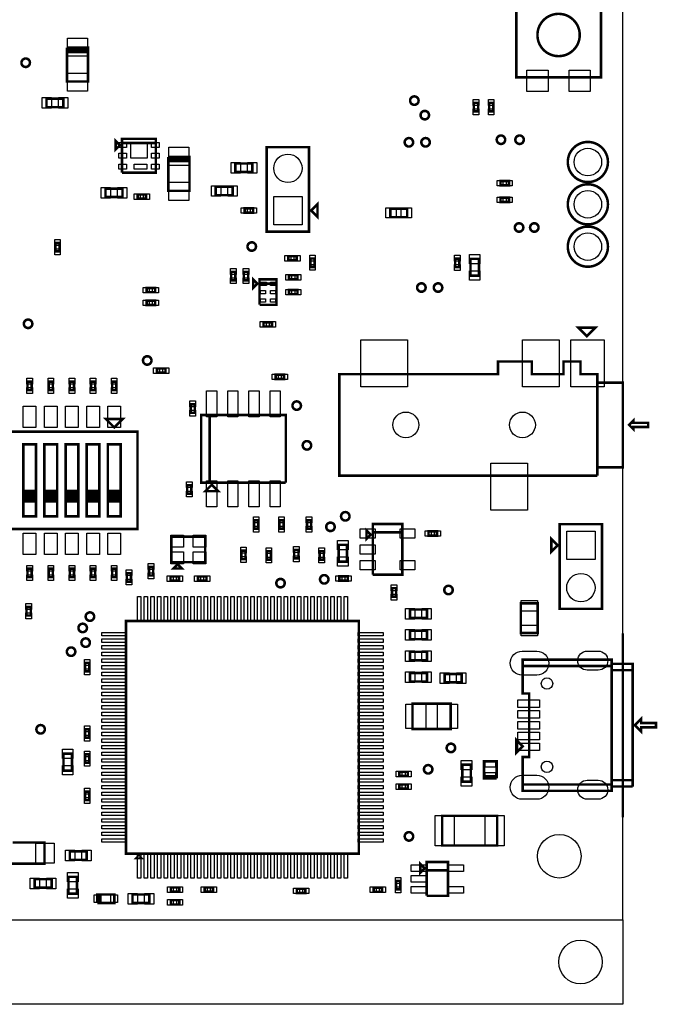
# Model space of a CAD drawing. Extents: x -350 to 3416, y -100 to 6438.
# Tile 3 of 8: x 1821 to 3328, y -100 to 2227. Entities that reach past the tile are written whole.
import ezdxf

# ---------------------------------------------------------------- set-up
doc = ezdxf.new("R2010")
doc.units = 0
for name, color, linetype in [('BG_OUTLINE', 95, 'CONTINUOUS'), ('PG_ASSEMBLY_TOP', 120, 'CONTINUOUS'), ('PIN_TOP', 140, 'CONTINUOUS')]:
    doc.layers.add(name, color=color, linetype=linetype)

msp = doc.modelspace()

# ---------------------------------------------------------------- linework, layer by layer
at = {"layer": 'BG_OUTLINE'}
for points in [[(-100, 100), (3246.45, 100), (3246.45, 6009.32), (-100, 6009.32)], [(-100, -100), (-100, 100), (3246.45, 100), (3246.45, -100)]]:
    msp.add_lwpolyline(points, close=True, dxfattribs=at)
at = {"layer": 'BG_OUTLINE', "const_width": 6}
msp.add_lwpolyline([(3246.45, 342.12), (3246.45, 777.12)], dxfattribs=at)
at = {"layer": 'PG_ASSEMBLY_TOP', "const_width": 6}
for points in [[(3194.76, 2290.8), (2994.76, 2290.8), (2994.76, 2090.8), (3194.76, 2090.8), (3194.76, 2290.8)], [(1932.71, 2160.76), (1932.71, 2080.76), (1982.71, 2080.76), (1982.71, 2155.76)], [(1982.71, 2155.76), (1982.71, 2150.76), (1932.71, 2150.76), (1932.71, 2155.76), (1982.71, 2155.76), (1982.71, 2160.76), (1932.71, 2160.76)], [(1924.42, 2040.38), (1884.42, 2040.38), (1884.42, 2020.38), (1924.42, 2020.38), (1924.42, 2040.38)], [(2904.54, 2010.4), (2904.54, 2030.4), (2894.54, 2030.4), (2894.54, 2010.4), (2904.54, 2010.4)], [(2940.54, 2010.4), (2940.54, 2030.4), (2930.54, 2030.4), (2930.54, 2010.4), (2940.54, 2010.4)], [(2058, 1930.32), (2048, 1940.32), (2048, 1920.32), (2058, 1930.32)], [(2063, 1865.32), (2143, 1865.32), (2143, 1945.32), (2063, 1945.32), (2063, 1935.32), (2143, 1935.32)], [(2143, 1935.32), (2063, 1935.32), (2063, 1865.32)], [(2404.97, 1925.82), (2404.97, 1725.82), (2504.97, 1725.82), (2504.97, 1925.82), (2404.97, 1925.82)], [(2172.36, 1902.56), (2172.36, 1822.56), (2222.36, 1822.56), (2222.36, 1897.56)], [(2222.36, 1897.56), (2222.36, 1892.56), (2172.36, 1892.56), (2172.36, 1897.56), (2222.36, 1897.56), (2222.36, 1902.56), (2172.36, 1902.56)], [(2330.95, 1867.14), (2370.95, 1867.14), (2370.95, 1887.14), (2330.95, 1887.14), (2330.95, 1867.14)], [(2977.34, 1845.61), (2957.34, 1845.61), (2957.34, 1835.61), (2977.34, 1835.61), (2977.34, 1845.61)], [(2064.05, 1827.86), (2024.05, 1827.86), (2024.05, 1807.86), (2064.05, 1807.86), (2064.05, 1827.86)], [(2119.78, 1813.86), (2099.78, 1813.86), (2099.78, 1803.86), (2119.78, 1803.86), (2119.78, 1813.86)], [(2284.5, 1812.13), (2324.5, 1812.13), (2324.5, 1832.13), (2284.5, 1832.13), (2284.5, 1812.13)], [(2509.97, 1775.82), (2524.97, 1790.82), (2524.97, 1760.82), (2509.97, 1775.82)], [(2977.34, 1806.24), (2957.34, 1806.24), (2957.34, 1796.24), (2977.34, 1796.24), (2977.34, 1806.24)], [(2372.84, 1781.08), (2352.84, 1781.08), (2352.84, 1771.08), (2372.84, 1771.08), (2372.84, 1781.08)], [(2736.93, 1780.4), (2696.93, 1780.4), (2696.93, 1760.4), (2736.93, 1760.4), (2736.93, 1780.4)], [(1915.41, 1679.38), (1915.41, 1699.38), (1905.41, 1699.38), (1905.41, 1679.38), (1915.41, 1679.38)], [(2475.94, 1668.15), (2455.94, 1668.15), (2455.94, 1658.15), (2475.94, 1658.15), (2475.94, 1668.15)], [(2518.21, 1642.66), (2518.21, 1662.66), (2508.21, 1662.66), (2508.21, 1642.66), (2518.21, 1642.66)], [(2860.33, 1642.13), (2860.33, 1662.13), (2850.33, 1662.13), (2850.33, 1642.13), (2860.33, 1642.13)], [(2906.42, 1621.94), (2906.42, 1661.94), (2886.42, 1661.94), (2886.42, 1621.94), (2906.42, 1621.94)], [(2330.94, 1611.15), (2330.94, 1631.15), (2320.94, 1631.15), (2320.94, 1611.15), (2330.94, 1611.15)], [(2360.94, 1611.15), (2360.94, 1631.15), (2350.94, 1631.15), (2350.94, 1611.15), (2360.94, 1611.15)], [(2382.94, 1603.15), (2372.94, 1613.15), (2372.94, 1593.15), (2382.94, 1603.15)], [(2387.94, 1553.15), (2427.94, 1553.15), (2427.94, 1613.15), (2387.94, 1613.15), (2387.94, 1603.15), (2427.94, 1603.15)], [(2427.94, 1603.15), (2387.94, 1603.15), (2387.94, 1553.15)], [(2457.77, 1613.15), (2477.77, 1613.15), (2477.77, 1623.15), (2457.77, 1623.15), (2457.77, 1613.15)], [(2141.15, 1592.93), (2121.15, 1592.93), (2121.15, 1582.93), (2141.15, 1582.93), (2141.15, 1592.93)], [(2457.77, 1578.15), (2477.77, 1578.15), (2477.77, 1588.15), (2457.77, 1588.15), (2457.77, 1578.15)], [(2121.15, 1552.93), (2141.15, 1552.93), (2141.15, 1562.93), (2121.15, 1562.93), (2121.15, 1552.93)], [(2417.28, 1511.86), (2397.28, 1511.86), (2397.28, 1501.86), (2417.28, 1501.86), (2417.28, 1511.86)], [(3161.45, 1479.19), (3141.45, 1499.19), (3181.45, 1499.19), (3161.45, 1479.19)], [(3186.45, 1369.19), (3186.45, 1169.19), (3246.45, 1169.19), (3246.45, 1369.19), (3186.45, 1369.19), (3186.45, 1389.19), (3146.45, 1389.19), (3146.45, 1419.19), (3106.45, 1419.19), (3106.45, 1389.19), (3031.45, 1389.19), (3031.45, 1419.19), (2951.45, 1419.19), (2951.45, 1389.19), (2576.45, 1389.19), (2576.45, 1149.19), (3186.45, 1149.19)], [(2145.57, 1392.63), (2165.57, 1392.63), (2165.57, 1402.63), (2145.57, 1402.63), (2145.57, 1392.63)], [(1849.54, 1351.42), (1849.54, 1371.42), (1839.54, 1371.42), (1839.54, 1351.42), (1849.54, 1351.42)], [(1899.54, 1351.42), (1899.54, 1371.42), (1889.54, 1371.42), (1889.54, 1351.42), (1899.54, 1351.42)], [(1949.54, 1351.42), (1949.54, 1371.42), (1939.54, 1371.42), (1939.54, 1351.42), (1949.54, 1351.42)], [(1999.54, 1351.42), (1999.54, 1371.42), (1989.54, 1371.42), (1989.54, 1351.42), (1999.54, 1351.42)], [(2049.54, 1351.42), (2049.54, 1371.42), (2039.54, 1371.42), (2039.54, 1351.42), (2049.54, 1351.42)], [(2426, 1378), (2446, 1378), (2446, 1388), (2426, 1388), (2426, 1378)], [(3186.45, 1149.19), (3186.45, 1369.19)], [(2225, 1318), (2225, 1298), (2235, 1298), (2235, 1318), (2225, 1318)], [(2044.54, 1263.4), (2064.54, 1283.4), (2024.54, 1283.4), (2044.54, 1263.4)], [(2449.96, 1132.74), (2449.96, 1292.74), (2249.96, 1292.74), (2249.96, 1132.74), (2269.96, 1132.74), (2269.96, 1292.74)], [(2269.96, 1292.74), (2269.96, 1132.74), (2449.96, 1132.74)], [(3261.45, 1269.19), (3271.45, 1259.19), (3271.45, 1264.19), (3306.45, 1264.19), (3306.45, 1274.19), (3271.45, 1274.19), (3271.45, 1279.19), (3261.45, 1269.19)], [(2099.54, 1253.4), (1639.54, 1253.4), (1639.54, 1023.4), (2099.54, 1023.4), (2099.54, 1253.4)], [(1859.54, 1053.4), (1829.54, 1053.4), (1829.54, 1223.4), (1859.54, 1223.4), (1859.54, 1113.4), (1829.54, 1113.4), (1829.54, 1108.4), (1859.54, 1108.4), (1859.54, 1103.4), (1829.54, 1103.4), (1829.54, 1098.4), (1859.54, 1098.4), (1859.54, 1093.4), (1829.54, 1093.4), (1829.54, 1088.4), (1859.54, 1088.4), (1859.54, 1113.4), (1859.54, 1053.4)], [(1909.54, 1053.4), (1879.54, 1053.4), (1879.54, 1223.4), (1909.54, 1223.4), (1909.54, 1113.4), (1879.54, 1113.4), (1879.54, 1108.4), (1909.54, 1108.4), (1909.54, 1103.4), (1879.54, 1103.4), (1879.54, 1098.4), (1909.54, 1098.4), (1909.54, 1093.4), (1879.54, 1093.4), (1879.54, 1088.4), (1909.54, 1088.4), (1909.54, 1113.4), (1909.54, 1053.4)], [(1959.54, 1053.4), (1929.54, 1053.4), (1929.54, 1223.4), (1959.54, 1223.4), (1959.54, 1113.4), (1929.54, 1113.4), (1929.54, 1108.4), (1959.54, 1108.4), (1959.54, 1103.4), (1929.54, 1103.4), (1929.54, 1098.4), (1959.54, 1098.4), (1959.54, 1093.4), (1929.54, 1093.4), (1929.54, 1088.4), (1959.54, 1088.4), (1959.54, 1113.4), (1959.54, 1053.4)], [(2009.54, 1053.4), (1979.54, 1053.4), (1979.54, 1223.4), (2009.54, 1223.4), (2009.54, 1113.4), (1979.54, 1113.4), (1979.54, 1108.4), (2009.54, 1108.4), (2009.54, 1103.4), (1979.54, 1103.4), (1979.54, 1098.4), (2009.54, 1098.4), (2009.54, 1093.4), (1979.54, 1093.4), (1979.54, 1088.4), (2009.54, 1088.4), (2009.54, 1113.4), (2009.54, 1053.4)], [(2059.54, 1053.4), (2029.54, 1053.4), (2029.54, 1223.4), (2059.54, 1223.4), (2059.54, 1113.4), (2029.54, 1113.4), (2029.54, 1108.4), (2059.54, 1108.4), (2059.54, 1103.4), (2029.54, 1103.4), (2029.54, 1098.4), (2059.54, 1098.4), (2059.54, 1093.4), (2029.54, 1093.4), (2029.54, 1088.4), (2059.54, 1088.4), (2059.54, 1113.4), (2059.54, 1053.4)], [(2227, 1107), (2227, 1127), (2217, 1127), (2217, 1107), (2227, 1107)], [(2274.96, 1127.74), (2259.96, 1112.74), (2289.96, 1112.74), (2274.96, 1127.74)], [(2384.9, 1024), (2384.9, 1044), (2374.9, 1044), (2374.9, 1024), (2384.9, 1024)], [(2444.9, 1024), (2444.9, 1044), (2434.9, 1044), (2434.9, 1024), (2444.9, 1024)], [(2509.9, 1024), (2509.9, 1044), (2499.9, 1044), (2499.9, 1024), (2509.9, 1024)], [(2650.62, 1010.21), (2640.62, 1020.21), (2640.62, 1000.21), (2650.62, 1010.21)], [(2655.62, 915.21), (2725.62, 915.21), (2725.62, 1035.21), (2655.62, 1035.21), (2655.62, 1015.21), (2725.62, 1015.21)], [(3197.45, 834.6), (3197.45, 1034.6), (3097.45, 1034.6), (3097.45, 834.6), (3197.45, 834.6)], [(2179.54, 945), (2259.54, 945), (2259.54, 1005), (2179.54, 1005), (2179.54, 945)], [(2725.62, 1015.21), (2655.62, 1015.21), (2655.62, 915.21)], [(2787.27, 1007.61), (2807.27, 1007.61), (2807.27, 1017.61), (2787.27, 1017.61), (2787.27, 1007.61)], [(3092.45, 984.6), (3077.45, 969.6), (3077.45, 999.6), (3092.45, 984.6)], [(2594.9, 946), (2594.9, 986), (2574.9, 986), (2574.9, 946), (2594.9, 946)], [(2354.9, 952), (2354.9, 972), (2344.9, 972), (2344.9, 952), (2354.9, 952)], [(2414.9, 951), (2414.9, 971), (2404.9, 971), (2404.9, 951), (2414.9, 951)], [(2479.9, 954), (2479.9, 974), (2469.9, 974), (2469.9, 954), (2479.9, 954)], [(2539.9, 951), (2539.9, 971), (2529.9, 971), (2529.9, 951), (2539.9, 951)], [(1839.54, 929.38), (1839.54, 909.38), (1849.54, 909.38), (1849.54, 929.38), (1839.54, 929.38)], [(1889.54, 929.38), (1889.54, 909.38), (1899.54, 909.38), (1899.54, 929.38), (1889.54, 929.38)], [(1939.54, 929.38), (1939.54, 909.38), (1949.54, 909.38), (1949.54, 929.38), (1939.54, 929.38)], [(1989.54, 929.38), (1989.54, 909.38), (1999.54, 909.38), (1999.54, 929.38), (1989.54, 929.38)], [(2039.54, 929.38), (2039.54, 909.38), (2049.54, 909.38), (2049.54, 929.38), (2039.54, 929.38)], [(2136.54, 913.4), (2136.54, 933.4), (2126.54, 933.4), (2126.54, 913.4), (2136.54, 913.4)], [(2194.54, 940), (2184.54, 930), (2204.54, 930), (2194.54, 940)], [(2074.39, 919.04), (2074.39, 899.04), (2084.39, 899.04), (2084.39, 919.04), (2074.39, 919.04)], [(2177.54, 901), (2197.54, 901), (2197.54, 911), (2177.54, 911), (2177.54, 901)], [(2262.54, 911), (2242.54, 911), (2242.54, 901), (2262.54, 901), (2262.54, 911)], [(2596.54, 911.4), (2576.54, 911.4), (2576.54, 901.4), (2596.54, 901.4), (2596.54, 911.4)], [(2710.81, 863.47), (2710.81, 883.47), (2700.81, 883.47), (2700.81, 863.47), (2710.81, 863.47)], [(1837.34, 838.92), (1837.34, 818.92), (1847.34, 818.92), (1847.34, 838.92), (1837.34, 838.92)], [(3005.54, 847.4), (3005.54, 777.4), (3045.54, 777.4), (3045.54, 847.4), (3005.54, 847.4)], [(2783.54, 833), (2743.54, 833), (2743.54, 813), (2783.54, 813), (2783.54, 833)], [(2622.54, 256), (2622.54, 806), (2072.54, 806), (2072.54, 256), (2622.54, 256)], [(2783.54, 783), (2743.54, 783), (2743.54, 763), (2783.54, 763), (2783.54, 783)], [(2783.54, 733), (2743.54, 733), (2743.54, 713), (2783.54, 713), (2783.54, 733)], [(1985.54, 687), (1985.54, 707), (1975.54, 707), (1975.54, 687), (1985.54, 687)], [(3270.07, 414.62), (3270.07, 704.62), (3220.07, 704.62), (3220.07, 714.62), (3010.07, 714.62), (3010.07, 699.62), (3220.07, 699.62)], [(3220.07, 419.62), (3010.07, 419.62), (3010.07, 404.62), (3220.07, 404.62), (3220.07, 704.62)], [(3220.07, 699.62), (3010.07, 699.62), (3010.07, 634.62), (3025.07, 634.62), (3025.07, 484.62), (3010.07, 484.62), (3010.07, 419.62), (3220.07, 419.62)], [(3220.07, 704.62), (3220.07, 689.62), (3270.07, 689.62)], [(2783.54, 683), (2743.54, 683), (2743.54, 663), (2783.54, 663), (2783.54, 683)], [(2825.49, 660.7), (2865.49, 660.7), (2865.49, 680.7), (2825.49, 680.7), (2825.49, 660.7)], [(3270.07, 689.62), (3220.07, 689.62), (3220.07, 429.62), (3270.07, 429.62)], [(2749.63, 550.59), (2839.63, 550.59), (2839.63, 610.59), (2749.63, 610.59), (2749.63, 550.59)], [(3275.07, 559.62), (3290.07, 544.62), (3290.07, 554.62), (3325.07, 554.62), (3325.07, 564.62), (3290.07, 564.62), (3290.07, 574.62), (3275.07, 559.62)], [(1985.54, 530), (1985.54, 550), (1975.54, 550), (1975.54, 530), (1985.54, 530)], [(3010.07, 509.62), (2995.07, 494.62), (2995.07, 524.62), (3010.07, 509.62)], [(1924.54, 492.34), (1924.54, 452.34), (1944.54, 452.34), (1944.54, 492.34), (1924.54, 492.34)], [(1975.54, 490.61), (1975.54, 470.61), (1985.54, 470.61), (1985.54, 490.61), (1975.54, 490.61)], [(2867.33, 466.17), (2867.33, 426.17), (2887.33, 426.17), (2887.33, 466.17), (2867.33, 466.17)], [(2948.33, 434.17), (2948.33, 474.17), (2918.33, 474.17), (2918.33, 439.17), (2948.33, 439.17)], [(2738.54, 449.39), (2718.54, 449.39), (2718.54, 439.39), (2738.54, 439.39), (2738.54, 449.39)], [(2948.33, 439.17), (2918.33, 439.17), (2918.33, 434.17), (2948.33, 434.17)], [(2738.54, 419.39), (2718.54, 419.39), (2718.54, 409.39), (2738.54, 409.39), (2738.54, 419.39)], [(3270.07, 429.62), (3220.07, 429.62), (3220.07, 414.62), (3270.07, 414.62)], [(1985.54, 382.41), (1985.54, 402.41), (1975.54, 402.41), (1975.54, 382.41), (1985.54, 382.41)], [(2819.54, 275.4), (2949.54, 275.4), (2949.54, 345.4), (2819.54, 345.4), (2819.54, 275.4)], [(1799.78, 232.37), (1879.78, 232.37), (1879.78, 282.37), (1804.78, 282.37)], [(1979.54, 261.4), (1939.54, 261.4), (1939.54, 241.4), (1979.54, 241.4), (1979.54, 261.4)], [(2102.54, 251), (2097.54, 246), (2107.54, 246), (2102.54, 251)], [(2778.14, 221.4), (2768.14, 231.4), (2768.14, 211.4), (2778.14, 221.4)], [(2783.14, 156.4), (2833.14, 156.4), (2833.14, 236.4), (2783.14, 236.4), (2783.14, 216.4), (2833.14, 216.4)], [(2833.14, 216.4), (2783.14, 216.4), (2783.14, 156.4)], [(1856.54, 175.69), (1896.54, 175.69), (1896.54, 195.69), (1856.54, 195.69), (1856.54, 175.69)], [(1936.54, 201.4), (1936.54, 161.4), (1956.54, 161.4), (1956.54, 201.4), (1936.54, 201.4)], [(2720.54, 171.83), (2720.54, 191.83), (2710.54, 191.83), (2710.54, 171.83), (2720.54, 171.83)], [(2198.17, 176), (2178.17, 176), (2178.17, 166), (2198.17, 166), (2198.17, 176)], [(2278.21, 176), (2258.21, 176), (2258.21, 166), (2278.21, 166), (2278.21, 176)], [(2496.13, 173), (2476.13, 173), (2476.13, 163), (2496.13, 163), (2496.13, 173)], [(2657.54, 165.81), (2677.54, 165.81), (2677.54, 175.81), (2657.54, 175.81), (2657.54, 165.81)], [(2009.83, 139.37), (2009.83, 159.37), (2004.83, 159.37), (2004.83, 139.37)], [(2004.83, 139.37), (2044.83, 139.37), (2044.83, 159.37), (2009.83, 159.37), (2009.83, 139.37)], [(2127.69, 159.37), (2087.69, 159.37), (2087.69, 139.37), (2127.69, 139.37), (2127.69, 159.37)], [(2198.17, 146), (2178.17, 146), (2178.17, 136), (2198.17, 136), (2198.17, 146)]]:
    msp.add_lwpolyline(points, dxfattribs=at)
for points in [[(3144.76, 2190.8, 1), (3044.76, 2190.8, 1), (3144.76, 2190.8)], [(1845.26, 2125.25, 1), (1825.26, 2125.25, 1), (1845.26, 2125.25)], [(2763.85, 2035.73, 1), (2743.85, 2035.73, 1), (2763.85, 2035.73)], [(2788.54, 2001.4, 1), (2768.54, 2001.4, 1), (2788.54, 2001.4)], [(2968.54, 1943.3, 1), (2948.54, 1943.3, 1), (2968.54, 1943.3)], [(3012.54, 1943.3, 1), (2992.54, 1943.3, 1), (3012.54, 1943.3)], [(2750.96, 1937.2, 1), (2730.96, 1937.2, 1), (2750.96, 1937.2)], [(2790.33, 1937.2, 1), (2770.33, 1937.2, 1), (2790.33, 1937.2)], [(3211.38, 1890.62, 1), (3116.52, 1890.62, 1), (3211.38, 1890.62)], [(3211.38, 1790.62, 1), (3116.52, 1790.62, 1), (3211.38, 1790.62)], [(3011.34, 1735.87, 1), (2991.34, 1735.87, 1), (3011.34, 1735.87)], [(3047.34, 1735.87, 1), (3027.34, 1735.87, 1), (3047.34, 1735.87)], [(3211.38, 1690.62, 1), (3116.52, 1690.62, 1), (3211.38, 1690.62)], [(2379.54, 1690.9, 1), (2359.54, 1690.9, 1), (2379.54, 1690.9)], [(2780.49, 1593.97, 1), (2760.49, 1593.97, 1), (2780.49, 1593.97)], [(2819.86, 1593.97, 1), (2799.86, 1593.97, 1), (2819.86, 1593.97)], [(1850.92, 1508.31, 1), (1830.92, 1508.31, 1), (1850.92, 1508.31)], [(2132.55, 1421.63, 1), (2112.55, 1421.63, 1), (2132.55, 1421.63)], [(2485.8, 1314.92, 1), (2465.8, 1314.92, 1), (2485.8, 1314.92)], [(2510, 1221, 1), (2490, 1221, 1), (2510, 1221)], [(2600.65, 1053.29, 1), (2580.65, 1053.29, 1), (2600.65, 1053.29)], [(2565.61, 1028.43, 1), (2545.61, 1028.43, 1), (2565.61, 1028.43)], [(2447.54, 895.4, 1), (2427.54, 895.4, 1), (2447.54, 895.4)], [(2550.84, 904.36, 1), (2530.84, 904.36, 1), (2550.84, 904.36)], [(2844.54, 879.15, 1), (2824.54, 879.15, 1), (2844.54, 879.15)], [(1997.07, 816.3, 1), (1977.07, 816.3, 1), (1997.07, 816.3)], [(1979.99, 789.46, 1), (1959.99, 789.46, 1), (1979.99, 789.46)], [(1952.54, 733.4, 1), (1932.54, 733.4, 1), (1952.54, 733.4)], [(1986.99, 754.74, 1), (1966.99, 754.74, 1), (1986.99, 754.74)], [(1880.54, 549.92, 1), (1860.54, 549.92, 1), (1880.54, 549.92)], [(2850.24, 505.95, 1), (2830.24, 505.95, 1), (2850.24, 505.95)], [(2796.47, 455.4, 1), (2776.47, 455.4, 1), (2796.47, 455.4)], [(2751.1, 296.82, 1), (2731.1, 296.82, 1), (2751.1, 296.82)]]:
    msp.add_lwpolyline(points, format="xyb", dxfattribs=at)
at = {"layer": 'PIN_TOP'}
for points in [[(1934.21, 2140.6), (1934.21, 2183.6), (1981.21, 2183.6), (1981.21, 2140.6)], [(1934.21, 2057.92), (1934.21, 2100.92), (1981.21, 2100.92), (1981.21, 2057.92)], [(3069.76, 2107.53), (3069.76, 2057.53), (3019.76, 2057.53), (3019.76, 2107.53)], [(3169.76, 2107.53), (3169.76, 2057.53), (3119.76, 2057.53), (3119.76, 2107.53)], [(1896.13, 2042.88), (1896.13, 2017.88), (1874.13, 2017.88), (1874.13, 2042.88)], [(1934.71, 2042.88), (1934.71, 2017.88), (1912.71, 2017.88), (1912.71, 2042.88)], [(2906.04, 2024.42), (2893.04, 2024.42), (2893.04, 2038.42), (2906.04, 2038.42)], [(2942.04, 2024.42), (2929.04, 2024.42), (2929.04, 2038.42), (2942.04, 2038.42)], [(2906.04, 2002.38), (2893.04, 2002.38), (2893.04, 2016.38), (2906.04, 2016.38)], [(2942.04, 2002.38), (2929.04, 2002.38), (2929.04, 2016.38), (2942.04, 2016.38)], [(2055.61, 1924.91), (2055.61, 1936.91), (2073.61, 1936.91), (2073.61, 1924.91)], [(2083.5, 1899.62), (2083.5, 1936.62), (2122.5, 1936.62), (2122.5, 1899.62)], [(2132.39, 1924.91), (2132.39, 1936.91), (2150.39, 1936.91), (2150.39, 1924.91)], [(2055.61, 1899.32), (2055.61, 1911.32), (2073.61, 1911.32), (2073.61, 1899.32)], [(2132.39, 1899.32), (2132.39, 1911.32), (2150.39, 1911.32), (2150.39, 1899.32)], [(2173.86, 1882.4), (2173.86, 1925.4), (2220.86, 1925.4), (2220.86, 1882.4)], [(2055.61, 1873.73), (2055.61, 1885.73), (2073.61, 1885.73), (2073.61, 1873.73)], [(2091.74, 1873.73), (2091.74, 1885.73), (2121.74, 1885.73), (2121.74, 1873.73)], [(2132.39, 1873.73), (2132.39, 1885.73), (2150.39, 1885.73), (2150.39, 1873.73)], [(2320.66, 1864.64), (2320.66, 1889.64), (2342.66, 1889.64), (2342.66, 1864.64)], [(2359.24, 1864.64), (2359.24, 1889.64), (2381.24, 1889.64), (2381.24, 1864.64)], [(2173.86, 1799.72), (2173.86, 1842.72), (2220.86, 1842.72), (2220.86, 1799.72)], [(2963.32, 1847.11), (2963.32, 1834.11), (2949.32, 1834.11), (2949.32, 1847.11)], [(2985.36, 1847.11), (2985.36, 1834.11), (2971.36, 1834.11), (2971.36, 1847.11)], [(2035.76, 1830.36), (2035.76, 1805.36), (2013.76, 1805.36), (2013.76, 1830.36)], [(2074.34, 1830.36), (2074.34, 1805.36), (2052.34, 1805.36), (2052.34, 1830.36)], [(2105.76, 1815.36), (2105.76, 1802.36), (2091.76, 1802.36), (2091.76, 1815.36)], [(2127.8, 1815.36), (2127.8, 1802.36), (2113.8, 1802.36), (2113.8, 1815.36)], [(2274.21, 1809.63), (2274.21, 1834.63), (2296.21, 1834.63), (2296.21, 1809.63)], [(2312.79, 1809.63), (2312.79, 1834.63), (2334.79, 1834.63), (2334.79, 1809.63)], [(2421.47, 1809.32), (2488.47, 1809.32), (2488.47, 1742.32), (2421.47, 1742.32)], [(2963.32, 1807.74), (2963.32, 1794.74), (2949.32, 1794.74), (2949.32, 1807.74)], [(2985.36, 1807.74), (2985.36, 1794.74), (2971.36, 1794.74), (2971.36, 1807.74)], [(2358.82, 1782.58), (2358.82, 1769.58), (2344.82, 1769.58), (2344.82, 1782.58)], [(2380.86, 1782.58), (2380.86, 1769.58), (2366.86, 1769.58), (2366.86, 1782.58)], [(2710.82, 1782.4), (2710.82, 1758.4), (2686.82, 1758.4), (2686.82, 1782.4)], [(2747.04, 1782.4), (2747.04, 1758.4), (2723.04, 1758.4), (2723.04, 1782.4)], [(1916.91, 1693.4), (1903.91, 1693.4), (1903.91, 1707.4), (1916.91, 1707.4)], [(1916.91, 1671.36), (1903.91, 1671.36), (1903.91, 1685.36), (1916.91, 1685.36)], [(2461.92, 1669.65), (2461.92, 1656.65), (2447.92, 1656.65), (2447.92, 1669.65)], [(2483.96, 1669.65), (2483.96, 1656.65), (2469.96, 1656.65), (2469.96, 1669.65)], [(2519.71, 1656.68), (2506.71, 1656.68), (2506.71, 1670.68), (2519.71, 1670.68)], [(2861.83, 1656.15), (2848.83, 1656.15), (2848.83, 1670.15), (2861.83, 1670.15)], [(2908.92, 1650.23), (2883.92, 1650.23), (2883.92, 1672.23), (2908.92, 1672.23)], [(2332.44, 1625.17), (2319.44, 1625.17), (2319.44, 1639.17), (2332.44, 1639.17)], [(2362.44, 1625.17), (2349.44, 1625.17), (2349.44, 1639.17), (2362.44, 1639.17)], [(2519.71, 1634.64), (2506.71, 1634.64), (2506.71, 1648.64), (2519.71, 1648.64)], [(2861.83, 1634.11), (2848.83, 1634.11), (2848.83, 1648.11), (2861.83, 1648.11)], [(2908.92, 1611.65), (2883.92, 1611.65), (2883.92, 1633.65), (2908.92, 1633.65)], [(2332.44, 1603.13), (2319.44, 1603.13), (2319.44, 1617.13), (2332.44, 1617.13)], [(2362.44, 1603.13), (2349.44, 1603.13), (2349.44, 1617.13), (2362.44, 1617.13)], [(2390.11, 1598.83), (2390.11, 1606.83), (2404.11, 1606.83), (2404.11, 1598.83)], [(2413.75, 1598.83), (2413.75, 1606.83), (2425.75, 1606.83), (2425.75, 1598.83)], [(2449.75, 1611.65), (2449.75, 1624.65), (2463.75, 1624.65), (2463.75, 1611.65)], [(2471.79, 1611.65), (2471.79, 1624.65), (2485.79, 1624.65), (2485.79, 1611.65)], [(2127.13, 1594.43), (2127.13, 1581.43), (2113.13, 1581.43), (2113.13, 1594.43)], [(2149.17, 1594.43), (2149.17, 1581.43), (2135.17, 1581.43), (2135.17, 1594.43)], [(2390.13, 1579.15), (2390.13, 1587.15), (2402.13, 1587.15), (2402.13, 1579.15)], [(2413.75, 1579.15), (2413.75, 1587.15), (2425.75, 1587.15), (2425.75, 1579.15)], [(2449.75, 1576.65), (2449.75, 1589.65), (2463.75, 1589.65), (2463.75, 1576.65)], [(2471.79, 1576.65), (2471.79, 1589.65), (2485.79, 1589.65), (2485.79, 1576.65)], [(2113.13, 1551.43), (2113.13, 1564.43), (2127.13, 1564.43), (2127.13, 1551.43)], [(2135.17, 1551.43), (2135.17, 1564.43), (2149.17, 1564.43), (2149.17, 1551.43)], [(2390.13, 1559.47), (2390.13, 1567.47), (2402.13, 1567.47), (2402.13, 1559.47)], [(2413.75, 1559.47), (2413.75, 1567.47), (2425.75, 1567.47), (2425.75, 1559.47)], [(2403.26, 1513.36), (2403.26, 1500.36), (2389.26, 1500.36), (2389.26, 1513.36)], [(2425.3, 1513.36), (2425.3, 1500.36), (2411.3, 1500.36), (2411.3, 1513.36)], [(2627.01, 1470.36), (2738.01, 1470.36), (2738.01, 1359.36), (2627.01, 1359.36)], [(3009.09, 1470.36), (3096.09, 1470.36), (3096.09, 1359.36), (3009.09, 1359.36)], [(3123.33, 1470.36), (3202.33, 1470.36), (3202.33, 1359.36), (3123.33, 1359.36)], [(2137.55, 1391.13), (2137.55, 1404.13), (2151.55, 1404.13), (2151.55, 1391.13)], [(2159.59, 1391.13), (2159.59, 1404.13), (2173.59, 1404.13), (2173.59, 1391.13)], [(1851.04, 1365.44), (1838.04, 1365.44), (1838.04, 1379.44), (1851.04, 1379.44)], [(1901.04, 1365.44), (1888.04, 1365.44), (1888.04, 1379.44), (1901.04, 1379.44)], [(1951.04, 1365.44), (1938.04, 1365.44), (1938.04, 1379.44), (1951.04, 1379.44)], [(2001.04, 1365.44), (1988.04, 1365.44), (1988.04, 1379.44), (2001.04, 1379.44)], [(2051.04, 1365.44), (2038.04, 1365.44), (2038.04, 1379.44), (2051.04, 1379.44)], [(2417.98, 1376.5), (2417.98, 1389.5), (2431.98, 1389.5), (2431.98, 1376.5)], [(2440.02, 1376.5), (2440.02, 1389.5), (2454.02, 1389.5), (2454.02, 1376.5)], [(1851.04, 1343.4), (1838.04, 1343.4), (1838.04, 1357.4), (1851.04, 1357.4)], [(1901.04, 1343.4), (1888.04, 1343.4), (1888.04, 1357.4), (1901.04, 1357.4)], [(1951.04, 1343.4), (1938.04, 1343.4), (1938.04, 1357.4), (1951.04, 1357.4)], [(2001.04, 1343.4), (1988.04, 1343.4), (1988.04, 1357.4), (2001.04, 1357.4)], [(2051.04, 1343.4), (2038.04, 1343.4), (2038.04, 1357.4), (2051.04, 1357.4)], [(2286.96, 1288.54), (2262.96, 1288.54), (2262.96, 1349.54), (2286.96, 1349.54)], [(2336.96, 1288.54), (2312.96, 1288.54), (2312.96, 1349.54), (2336.96, 1349.54)], [(2386.96, 1288.54), (2362.96, 1288.54), (2362.96, 1349.54), (2386.96, 1349.54)], [(2436.96, 1288.54), (2412.96, 1288.54), (2412.96, 1349.54), (2436.96, 1349.54)], [(1859.54, 1313.4), (1859.54, 1263.4), (1829.54, 1263.4), (1829.54, 1313.4)], [(1909.54, 1313.4), (1909.54, 1263.4), (1879.54, 1263.4), (1879.54, 1313.4)], [(1959.54, 1313.4), (1959.54, 1263.4), (1929.54, 1263.4), (1929.54, 1313.4)], [(2009.54, 1313.4), (2009.54, 1263.4), (1979.54, 1263.4), (1979.54, 1313.4)], [(2059.54, 1313.4), (2059.54, 1263.4), (2029.54, 1263.4), (2029.54, 1313.4)], [(2223.5, 1326.02), (2236.5, 1326.02), (2236.5, 1312.02), (2223.5, 1312.02)], [(2223.5, 1303.98), (2236.5, 1303.98), (2236.5, 1289.98), (2223.5, 1289.98)], [(2934.29, 1179.02), (3021.29, 1179.02), (3021.29, 1068.02), (2934.29, 1068.02)], [(2228.5, 1121.02), (2215.5, 1121.02), (2215.5, 1135.02), (2228.5, 1135.02)], [(2286.96, 1075.94), (2262.96, 1075.94), (2262.96, 1136.94), (2286.96, 1136.94)], [(2336.96, 1075.94), (2312.96, 1075.94), (2312.96, 1136.94), (2336.96, 1136.94)], [(2386.96, 1075.94), (2362.96, 1075.94), (2362.96, 1136.94), (2386.96, 1136.94)], [(2436.96, 1075.94), (2412.96, 1075.94), (2412.96, 1136.94), (2436.96, 1136.94)], [(2228.5, 1098.98), (2215.5, 1098.98), (2215.5, 1112.98), (2228.5, 1112.98)], [(2386.4, 1038.02), (2373.4, 1038.02), (2373.4, 1052.02), (2386.4, 1052.02)], [(2446.4, 1038.02), (2433.4, 1038.02), (2433.4, 1052.02), (2446.4, 1052.02)], [(2511.4, 1038.02), (2498.4, 1038.02), (2498.4, 1052.02), (2511.4, 1052.02)], [(2386.4, 1015.98), (2373.4, 1015.98), (2373.4, 1029.98), (2386.4, 1029.98)], [(2446.4, 1015.98), (2433.4, 1015.98), (2433.4, 1029.98), (2446.4, 1029.98)], [(2511.4, 1015.98), (2498.4, 1015.98), (2498.4, 1029.98), (2511.4, 1029.98)], [(1859.54, 1013.4), (1859.54, 963.4), (1829.54, 963.4), (1829.54, 1013.4)], [(1909.54, 1013.4), (1909.54, 963.4), (1879.54, 963.4), (1879.54, 1013.4)], [(1959.54, 1013.4), (1959.54, 963.4), (1929.54, 963.4), (1929.54, 1013.4)], [(2009.54, 1013.4), (2009.54, 963.4), (1979.54, 963.4), (1979.54, 1013.4)], [(2059.54, 1013.4), (2059.54, 963.4), (2029.54, 963.4), (2029.54, 1013.4)], [(2177.97, 980.68), (2177.97, 1008.68), (2207.97, 1008.68), (2207.97, 980.68)], [(2231.11, 980.68), (2231.11, 1008.68), (2261.11, 1008.68), (2261.11, 980.68)], [(2625.88, 1001.61), (2625.88, 1023.61), (2660.88, 1023.61), (2660.88, 1001.61)], [(2720.36, 1001.61), (2720.36, 1023.61), (2755.36, 1023.61), (2755.36, 1001.61)], [(2779.25, 1006.11), (2779.25, 1019.11), (2793.25, 1019.11), (2793.25, 1006.11)], [(2801.29, 1006.11), (2801.29, 1019.11), (2815.29, 1019.11), (2815.29, 1006.11)], [(3180.95, 951.1), (3113.95, 951.1), (3113.95, 1018.1), (3180.95, 1018.1)], [(2356.4, 966.02), (2343.4, 966.02), (2343.4, 980.02), (2356.4, 980.02)], [(2416.4, 965.02), (2403.4, 965.02), (2403.4, 979.02), (2416.4, 979.02)], [(2481.4, 968.02), (2468.4, 968.02), (2468.4, 982.02), (2481.4, 982.02)], [(2541.4, 965.02), (2528.4, 965.02), (2528.4, 979.02), (2541.4, 979.02)], [(2597.4, 974.29), (2572.4, 974.29), (2572.4, 996.29), (2597.4, 996.29)], [(2625.88, 964.21), (2625.88, 986.21), (2660.88, 986.21), (2660.88, 964.21)], [(2177.97, 941.32), (2177.97, 969.32), (2207.97, 969.32), (2207.97, 941.32)], [(2231.11, 941.32), (2231.11, 969.32), (2261.11, 969.32), (2261.11, 941.32)], [(2356.4, 943.98), (2343.4, 943.98), (2343.4, 957.98), (2356.4, 957.98)], [(2416.4, 942.98), (2403.4, 942.98), (2403.4, 956.98), (2416.4, 956.98)], [(2481.4, 945.98), (2468.4, 945.98), (2468.4, 959.98), (2481.4, 959.98)], [(2541.4, 942.98), (2528.4, 942.98), (2528.4, 956.98), (2541.4, 956.98)], [(2597.4, 935.71), (2572.4, 935.71), (2572.4, 957.71), (2597.4, 957.71)], [(1838.04, 937.4), (1851.04, 937.4), (1851.04, 923.4), (1838.04, 923.4)], [(1888.04, 937.4), (1901.04, 937.4), (1901.04, 923.4), (1888.04, 923.4)], [(1938.04, 937.4), (1951.04, 937.4), (1951.04, 923.4), (1938.04, 923.4)], [(1988.04, 937.4), (2001.04, 937.4), (2001.04, 923.4), (1988.04, 923.4)], [(2038.04, 937.4), (2051.04, 937.4), (2051.04, 923.4), (2038.04, 923.4)], [(2138.04, 927.42), (2125.04, 927.42), (2125.04, 941.42), (2138.04, 941.42)], [(2625.88, 926.81), (2625.88, 948.81), (2660.88, 948.81), (2660.88, 926.81)], [(2720.36, 926.81), (2720.36, 948.81), (2755.36, 948.81), (2755.36, 926.81)], [(1838.04, 915.36), (1851.04, 915.36), (1851.04, 901.36), (1838.04, 901.36)], [(1888.04, 915.36), (1901.04, 915.36), (1901.04, 901.36), (1888.04, 901.36)], [(1938.04, 915.36), (1951.04, 915.36), (1951.04, 901.36), (1938.04, 901.36)], [(1988.04, 915.36), (2001.04, 915.36), (2001.04, 901.36), (1988.04, 901.36)], [(2038.04, 915.36), (2051.04, 915.36), (2051.04, 901.36), (2038.04, 901.36)], [(2072.89, 927.06), (2085.89, 927.06), (2085.89, 913.06), (2072.89, 913.06)], [(2138.04, 905.38), (2125.04, 905.38), (2125.04, 919.38), (2138.04, 919.38)], [(2169.52, 899.5), (2169.52, 912.5), (2183.52, 912.5), (2183.52, 899.5)], [(2191.56, 899.5), (2191.56, 912.5), (2205.56, 912.5), (2205.56, 899.5)], [(2248.52, 912.5), (2248.52, 899.5), (2234.52, 899.5), (2234.52, 912.5)], [(2270.56, 912.5), (2270.56, 899.5), (2256.56, 899.5), (2256.56, 912.5)], [(2582.52, 912.9), (2582.52, 899.9), (2568.52, 899.9), (2568.52, 912.9)], [(2604.56, 912.9), (2604.56, 899.9), (2590.56, 899.9), (2590.56, 912.9)], [(2072.89, 905.02), (2085.89, 905.02), (2085.89, 891.02), (2072.89, 891.02)], [(2712.31, 877.49), (2699.31, 877.49), (2699.31, 891.49), (2712.31, 891.49)], [(2107.45, 804.65), (2099.45, 804.65), (2099.45, 863.65), (2107.45, 863.65)], [(2123.19, 804.65), (2115.19, 804.65), (2115.19, 863.65), (2123.19, 863.65)], [(2138.94, 804.65), (2130.94, 804.65), (2130.94, 863.65), (2138.94, 863.65)], [(2154.69, 804.65), (2146.69, 804.65), (2146.69, 863.65), (2154.69, 863.65)], [(2170.44, 804.65), (2162.44, 804.65), (2162.44, 863.65), (2170.44, 863.65)], [(2186.19, 804.65), (2178.19, 804.65), (2178.19, 863.65), (2186.19, 863.65)], [(2201.93, 804.65), (2193.93, 804.65), (2193.93, 863.65), (2201.93, 863.65)], [(2217.68, 804.65), (2209.68, 804.65), (2209.68, 863.65), (2217.68, 863.65)], [(2233.43, 804.65), (2225.43, 804.65), (2225.43, 863.65), (2233.43, 863.65)], [(2249.18, 804.65), (2241.18, 804.65), (2241.18, 863.65), (2249.18, 863.65)], [(2264.93, 804.65), (2256.93, 804.65), (2256.93, 863.65), (2264.93, 863.65)], [(2280.67, 804.65), (2272.67, 804.65), (2272.67, 863.65), (2280.67, 863.65)], [(2296.42, 804.65), (2288.42, 804.65), (2288.42, 863.65), (2296.42, 863.65)], [(2312.17, 804.65), (2304.17, 804.65), (2304.17, 863.65), (2312.17, 863.65)], [(2327.92, 804.65), (2319.92, 804.65), (2319.92, 863.65), (2327.92, 863.65)], [(2343.67, 804.65), (2335.67, 804.65), (2335.67, 863.65), (2343.67, 863.65)], [(2359.41, 804.65), (2351.41, 804.65), (2351.41, 863.65), (2359.41, 863.65)], [(2375.16, 804.65), (2367.16, 804.65), (2367.16, 863.65), (2375.16, 863.65)], [(2390.91, 804.65), (2382.91, 804.65), (2382.91, 863.65), (2390.91, 863.65)], [(2406.66, 804.65), (2398.66, 804.65), (2398.66, 863.65), (2406.66, 863.65)], [(2422.41, 804.65), (2414.41, 804.65), (2414.41, 863.65), (2422.41, 863.65)], [(2438.15, 804.65), (2430.15, 804.65), (2430.15, 863.65), (2438.15, 863.65)], [(2453.9, 804.65), (2445.9, 804.65), (2445.9, 863.65), (2453.9, 863.65)], [(2469.65, 804.65), (2461.65, 804.65), (2461.65, 863.65), (2469.65, 863.65)], [(2485.4, 804.65), (2477.4, 804.65), (2477.4, 863.65), (2485.4, 863.65)], [(2501.15, 804.65), (2493.15, 804.65), (2493.15, 863.65), (2501.15, 863.65)], [(2516.89, 804.65), (2508.89, 804.65), (2508.89, 863.65), (2516.89, 863.65)], [(2532.64, 804.65), (2524.64, 804.65), (2524.64, 863.65), (2532.64, 863.65)], [(2548.39, 804.65), (2540.39, 804.65), (2540.39, 863.65), (2548.39, 863.65)], [(2564.14, 804.65), (2556.14, 804.65), (2556.14, 863.65), (2564.14, 863.65)], [(2579.89, 804.65), (2571.89, 804.65), (2571.89, 863.65), (2579.89, 863.65)], [(2595.63, 804.65), (2587.63, 804.65), (2587.63, 863.65), (2595.63, 863.65)], [(2712.31, 855.45), (2699.31, 855.45), (2699.31, 869.45), (2712.31, 869.45)], [(1835.84, 846.94), (1848.84, 846.94), (1848.84, 832.94), (1835.84, 832.94)], [(3006.04, 854.03), (3045.04, 854.03), (3045.04, 829.03), (3006.04, 829.03)], [(1835.84, 824.9), (1848.84, 824.9), (1848.84, 810.9), (1835.84, 810.9)], [(2755.25, 835.5), (2755.25, 810.5), (2733.25, 810.5), (2733.25, 835.5)], [(2793.83, 835.5), (2793.83, 810.5), (2771.83, 810.5), (2771.83, 835.5)], [(3006.04, 795.77), (3045.04, 795.77), (3045.04, 770.77), (3006.04, 770.77)], [(2073.89, 779.09), (2073.89, 771.09), (2014.89, 771.09), (2014.89, 779.09)], [(2680.19, 779.09), (2680.19, 771.09), (2621.19, 771.09), (2621.19, 779.09)], [(2755.25, 785.5), (2755.25, 760.5), (2733.25, 760.5), (2733.25, 785.5)], [(2793.83, 785.5), (2793.83, 760.5), (2771.83, 760.5), (2771.83, 785.5)], [(2073.89, 763.35), (2073.89, 755.35), (2014.89, 755.35), (2014.89, 763.35)], [(2073.89, 747.6), (2073.89, 739.6), (2014.89, 739.6), (2014.89, 747.6)], [(2680.19, 763.35), (2680.19, 755.35), (2621.19, 755.35), (2621.19, 763.35)], [(2680.19, 747.6), (2680.19, 739.6), (2621.19, 739.6), (2621.19, 747.6)], [(2073.89, 731.85), (2073.89, 723.85), (2014.89, 723.85), (2014.89, 731.85)], [(2680.19, 731.85), (2680.19, 723.85), (2621.19, 723.85), (2621.19, 731.85)], [(2755.25, 735.5), (2755.25, 710.5), (2733.25, 710.5), (2733.25, 735.5)], [(2793.83, 735.5), (2793.83, 710.5), (2771.83, 710.5), (2771.83, 735.5)], [(1987.04, 701.02), (1974.04, 701.02), (1974.04, 715.02), (1987.04, 715.02)], [(2073.89, 716.1), (2073.89, 708.1), (2014.89, 708.1), (2014.89, 716.1)], [(2073.89, 700.35), (2073.89, 692.35), (2014.89, 692.35), (2014.89, 700.35)], [(2680.19, 716.1), (2680.19, 708.1), (2621.19, 708.1), (2621.19, 716.1)], [(2680.19, 700.35), (2680.19, 692.35), (2621.19, 692.35), (2621.19, 700.35)], [(1987.04, 678.98), (1974.04, 678.98), (1974.04, 692.98), (1987.04, 692.98)], [(2073.89, 684.61), (2073.89, 676.61), (2014.89, 676.61), (2014.89, 684.61)], [(2680.19, 684.61), (2680.19, 676.61), (2621.19, 676.61), (2621.19, 684.61)], [(2755.25, 685.5), (2755.25, 660.5), (2733.25, 660.5), (2733.25, 685.5)], [(2793.83, 685.5), (2793.83, 660.5), (2771.83, 660.5), (2771.83, 685.5)], [(2815.2, 658.2), (2815.2, 683.2), (2837.2, 683.2), (2837.2, 658.2)], [(2853.78, 658.2), (2853.78, 683.2), (2875.78, 683.2), (2875.78, 658.2)], [(2073.89, 668.86), (2073.89, 660.86), (2014.89, 660.86), (2014.89, 668.86)], [(2073.89, 653.11), (2073.89, 645.11), (2014.89, 645.11), (2014.89, 653.11)], [(2680.19, 668.86), (2680.19, 660.86), (2621.19, 660.86), (2621.19, 668.86)], [(2680.19, 653.11), (2680.19, 645.11), (2621.19, 645.11), (2621.19, 653.11)], [(2073.89, 637.36), (2073.89, 629.36), (2014.89, 629.36), (2014.89, 637.36)], [(2680.19, 637.36), (2680.19, 629.36), (2621.19, 629.36), (2621.19, 637.36)], [(2073.89, 621.61), (2073.89, 613.61), (2014.89, 613.61), (2014.89, 621.61)], [(2073.89, 605.87), (2073.89, 597.87), (2014.89, 597.87), (2014.89, 605.87)], [(2680.19, 621.61), (2680.19, 613.61), (2621.19, 613.61), (2621.19, 621.61)], [(2680.19, 605.87), (2680.19, 597.87), (2621.19, 597.87), (2621.19, 605.87)], [(2733.73, 552.09), (2733.73, 609.09), (2780.73, 609.09), (2780.73, 552.09)], [(2808.53, 552.09), (2808.53, 609.09), (2855.53, 609.09), (2855.53, 552.09)], [(3049.51, 601.8), (2998.51, 601.8), (2998.51, 619.8), (3049.51, 619.8)], [(2073.89, 590.12), (2073.89, 582.12), (2014.89, 582.12), (2014.89, 590.12)], [(2680.19, 590.12), (2680.19, 582.12), (2621.19, 582.12), (2621.19, 590.12)], [(3049.51, 576.21), (2998.51, 576.21), (2998.51, 594.21), (3049.51, 594.21)], [(2073.89, 574.37), (2073.89, 566.37), (2014.89, 566.37), (2014.89, 574.37)], [(2073.89, 558.62), (2073.89, 550.62), (2014.89, 550.62), (2014.89, 558.62)], [(2680.19, 574.37), (2680.19, 566.37), (2621.19, 566.37), (2621.19, 574.37)], [(2680.19, 558.62), (2680.19, 550.62), (2621.19, 550.62), (2621.19, 558.62)], [(3049.51, 550.62), (2998.51, 550.62), (2998.51, 568.62), (3049.51, 568.62)], [(1987.04, 544.02), (1974.04, 544.02), (1974.04, 558.02), (1987.04, 558.02)], [(1987.04, 521.98), (1974.04, 521.98), (1974.04, 535.98), (1987.04, 535.98)], [(2073.89, 542.87), (2073.89, 534.87), (2014.89, 534.87), (2014.89, 542.87)], [(2680.19, 542.87), (2680.19, 534.87), (2621.19, 534.87), (2621.19, 542.87)], [(3049.51, 525.03), (2998.51, 525.03), (2998.51, 543.03), (3049.51, 543.03)], [(2073.89, 527.13), (2073.89, 519.13), (2014.89, 519.13), (2014.89, 527.13)], [(2680.19, 527.13), (2680.19, 519.13), (2621.19, 519.13), (2621.19, 527.13)], [(3049.51, 499.44), (2998.51, 499.44), (2998.51, 517.44), (3049.51, 517.44)], [(1922.04, 502.63), (1947.04, 502.63), (1947.04, 480.63), (1922.04, 480.63)], [(1974.04, 498.63), (1987.04, 498.63), (1987.04, 484.63), (1974.04, 484.63)], [(2073.89, 511.38), (2073.89, 503.38), (2014.89, 503.38), (2014.89, 511.38)], [(2073.89, 495.63), (2073.89, 487.63), (2014.89, 487.63), (2014.89, 495.63)], [(2680.19, 511.38), (2680.19, 503.38), (2621.19, 503.38), (2621.19, 511.38)], [(2680.19, 495.63), (2680.19, 487.63), (2621.19, 487.63), (2621.19, 495.63)], [(1974.04, 476.59), (1987.04, 476.59), (1987.04, 462.59), (1974.04, 462.59)], [(2073.89, 479.88), (2073.89, 471.88), (2014.89, 471.88), (2014.89, 479.88)], [(2680.19, 479.88), (2680.19, 471.88), (2621.19, 471.88), (2621.19, 479.88)], [(2864.83, 476.46), (2889.83, 476.46), (2889.83, 454.46), (2864.83, 454.46)], [(2945.33, 460.56), (2921.33, 460.56), (2921.33, 474.56), (2945.33, 474.56)], [(1922.04, 464.05), (1947.04, 464.05), (1947.04, 442.05), (1922.04, 442.05)], [(2073.89, 464.13), (2073.89, 456.13), (2014.89, 456.13), (2014.89, 464.13)], [(2073.89, 448.39), (2073.89, 440.39), (2014.89, 440.39), (2014.89, 448.39)], [(2680.19, 464.13), (2680.19, 456.13), (2621.19, 456.13), (2621.19, 464.13)], [(2680.19, 448.39), (2680.19, 440.39), (2621.19, 440.39), (2621.19, 448.39)], [(2724.52, 450.89), (2724.52, 437.89), (2710.52, 437.89), (2710.52, 450.89)], [(2746.56, 450.89), (2746.56, 437.89), (2732.56, 437.89), (2732.56, 450.89)], [(2945.33, 433.78), (2921.33, 433.78), (2921.33, 447.78), (2945.33, 447.78)], [(2073.89, 432.64), (2073.89, 424.64), (2014.89, 424.64), (2014.89, 432.64)], [(2680.19, 432.64), (2680.19, 424.64), (2621.19, 424.64), (2621.19, 432.64)], [(2724.52, 420.89), (2724.52, 407.89), (2710.52, 407.89), (2710.52, 420.89)], [(2746.56, 420.89), (2746.56, 407.89), (2732.56, 407.89), (2732.56, 420.89)], [(2864.83, 437.88), (2889.83, 437.88), (2889.83, 415.88), (2864.83, 415.88)], [(1987.04, 396.43), (1974.04, 396.43), (1974.04, 410.43), (1987.04, 410.43)], [(2073.89, 416.89), (2073.89, 408.89), (2014.89, 408.89), (2014.89, 416.89)], [(2073.89, 401.14), (2073.89, 393.14), (2014.89, 393.14), (2014.89, 401.14)], [(2680.19, 416.89), (2680.19, 408.89), (2621.19, 408.89), (2621.19, 416.89)], [(2680.19, 401.14), (2680.19, 393.14), (2621.19, 393.14), (2621.19, 401.14)], [(1987.04, 374.39), (1974.04, 374.39), (1974.04, 388.39), (1987.04, 388.39)], [(2073.89, 385.39), (2073.89, 377.39), (2014.89, 377.39), (2014.89, 385.39)], [(2680.19, 385.39), (2680.19, 377.39), (2621.19, 377.39), (2621.19, 385.39)], [(2073.89, 369.65), (2073.89, 361.65), (2014.89, 361.65), (2014.89, 369.65)], [(2073.89, 353.9), (2073.89, 345.9), (2014.89, 345.9), (2014.89, 353.9)], [(2680.19, 369.65), (2680.19, 361.65), (2621.19, 361.65), (2621.19, 369.65)], [(2680.19, 353.9), (2680.19, 345.9), (2621.19, 345.9), (2621.19, 353.9)], [(2073.89, 338.15), (2073.89, 330.15), (2014.89, 330.15), (2014.89, 338.15)], [(2680.19, 338.15), (2680.19, 330.15), (2621.19, 330.15), (2621.19, 338.15)], [(2802.98, 274.9), (2802.98, 345.9), (2847.98, 345.9), (2847.98, 274.9)], [(2921.1, 274.9), (2921.1, 345.9), (2966.1, 345.9), (2966.1, 274.9)], [(2073.89, 322.4), (2073.89, 314.4), (2014.89, 314.4), (2014.89, 322.4)], [(2073.89, 306.65), (2073.89, 298.65), (2014.89, 298.65), (2014.89, 306.65)], [(2680.19, 322.4), (2680.19, 314.4), (2621.19, 314.4), (2621.19, 322.4)], [(2680.19, 306.65), (2680.19, 298.65), (2621.19, 298.65), (2621.19, 306.65)], [(1902.62, 233.87), (1859.62, 233.87), (1859.62, 280.87), (1902.62, 280.87)], [(2073.89, 290.91), (2073.89, 282.91), (2014.89, 282.91), (2014.89, 290.91)], [(2680.19, 290.91), (2680.19, 282.91), (2621.19, 282.91), (2621.19, 290.91)], [(1951.25, 263.9), (1951.25, 238.9), (1929.25, 238.9), (1929.25, 263.9)], [(1989.83, 263.9), (1989.83, 238.9), (1967.83, 238.9), (1967.83, 263.9)], [(2107.45, 198.35), (2099.45, 198.35), (2099.45, 257.35), (2107.45, 257.35)], [(2123.19, 198.35), (2115.19, 198.35), (2115.19, 257.35), (2123.19, 257.35)], [(2138.94, 198.35), (2130.94, 198.35), (2130.94, 257.35), (2138.94, 257.35)], [(2154.69, 198.35), (2146.69, 198.35), (2146.69, 257.35), (2154.69, 257.35)], [(2170.44, 198.35), (2162.44, 198.35), (2162.44, 257.35), (2170.44, 257.35)], [(2186.19, 198.35), (2178.19, 198.35), (2178.19, 257.35), (2186.19, 257.35)], [(2201.93, 198.35), (2193.93, 198.35), (2193.93, 257.35), (2201.93, 257.35)], [(2217.68, 198.35), (2209.68, 198.35), (2209.68, 257.35), (2217.68, 257.35)], [(2233.43, 198.35), (2225.43, 198.35), (2225.43, 257.35), (2233.43, 257.35)], [(2249.18, 198.35), (2241.18, 198.35), (2241.18, 257.35), (2249.18, 257.35)], [(2264.93, 198.35), (2256.93, 198.35), (2256.93, 257.35), (2264.93, 257.35)], [(2280.67, 198.35), (2272.67, 198.35), (2272.67, 257.35), (2280.67, 257.35)], [(2296.42, 198.35), (2288.42, 198.35), (2288.42, 257.35), (2296.42, 257.35)], [(2312.17, 198.35), (2304.17, 198.35), (2304.17, 257.35), (2312.17, 257.35)], [(2327.92, 198.35), (2319.92, 198.35), (2319.92, 257.35), (2327.92, 257.35)], [(2343.67, 198.35), (2335.67, 198.35), (2335.67, 257.35), (2343.67, 257.35)], [(2359.41, 198.35), (2351.41, 198.35), (2351.41, 257.35), (2359.41, 257.35)], [(2375.16, 198.35), (2367.16, 198.35), (2367.16, 257.35), (2375.16, 257.35)], [(2390.91, 198.35), (2382.91, 198.35), (2382.91, 257.35), (2390.91, 257.35)], [(2406.66, 198.35), (2398.66, 198.35), (2398.66, 257.35), (2406.66, 257.35)], [(2422.41, 198.35), (2414.41, 198.35), (2414.41, 257.35), (2422.41, 257.35)], [(2438.15, 198.35), (2430.15, 198.35), (2430.15, 257.35), (2438.15, 257.35)], [(2453.9, 198.35), (2445.9, 198.35), (2445.9, 257.35), (2453.9, 257.35)], [(2469.65, 198.35), (2461.65, 198.35), (2461.65, 257.35), (2469.65, 257.35)], [(2485.4, 198.35), (2477.4, 198.35), (2477.4, 257.35), (2485.4, 257.35)], [(2501.15, 198.35), (2493.15, 198.35), (2493.15, 257.35), (2501.15, 257.35)], [(2516.89, 198.35), (2508.89, 198.35), (2508.89, 257.35), (2516.89, 257.35)], [(2532.64, 198.35), (2524.64, 198.35), (2524.64, 257.35), (2532.64, 257.35)], [(2548.39, 198.35), (2540.39, 198.35), (2540.39, 257.35), (2548.39, 257.35)], [(2564.14, 198.35), (2556.14, 198.35), (2556.14, 257.35), (2564.14, 257.35)], [(2579.89, 198.35), (2571.89, 198.35), (2571.89, 257.35), (2579.89, 257.35)], [(2595.63, 198.35), (2587.63, 198.35), (2587.63, 257.35), (2595.63, 257.35)], [(1934.04, 211.69), (1959.04, 211.69), (1959.04, 189.69), (1934.04, 189.69)], [(2746.33, 213.99), (2746.33, 229.99), (2783.33, 229.99), (2783.33, 213.99)], [(2832.95, 213.99), (2832.95, 229.99), (2869.95, 229.99), (2869.95, 213.99)], [(1846.25, 173.19), (1846.25, 198.19), (1868.25, 198.19), (1868.25, 173.19)], [(1884.83, 173.19), (1884.83, 198.19), (1906.83, 198.19), (1906.83, 173.19)], [(2722.04, 185.85), (2709.04, 185.85), (2709.04, 199.85), (2722.04, 199.85)], [(2746.33, 188.4), (2746.33, 204.4), (2783.33, 204.4), (2783.33, 188.4)], [(1934.04, 173.11), (1959.04, 173.11), (1959.04, 151.11), (1934.04, 151.11)], [(2184.15, 177.5), (2184.15, 164.5), (2170.15, 164.5), (2170.15, 177.5)], [(2206.19, 177.5), (2206.19, 164.5), (2192.19, 164.5), (2192.19, 177.5)], [(2264.19, 177.5), (2264.19, 164.5), (2250.19, 164.5), (2250.19, 177.5)], [(2286.23, 177.5), (2286.23, 164.5), (2272.23, 164.5), (2272.23, 177.5)], [(2482.11, 174.5), (2482.11, 161.5), (2468.11, 161.5), (2468.11, 174.5)], [(2504.15, 174.5), (2504.15, 161.5), (2490.15, 161.5), (2490.15, 174.5)], [(2649.52, 164.31), (2649.52, 177.31), (2663.52, 177.31), (2663.52, 164.31)], [(2671.56, 164.31), (2671.56, 177.31), (2685.56, 177.31), (2685.56, 164.31)], [(2722.04, 163.81), (2709.04, 163.81), (2709.04, 177.81), (2722.04, 177.81)], [(2746.33, 162.81), (2746.33, 178.81), (2783.33, 178.81), (2783.33, 162.81)], [(2832.95, 162.81), (2832.95, 178.81), (2869.95, 178.81), (2869.95, 162.81)], [(1997.15, 140.37), (1997.15, 158.37), (2013.15, 158.37), (2013.15, 140.37)], [(2036.51, 140.37), (2036.51, 158.37), (2052.51, 158.37), (2052.51, 140.37)], [(2099.4, 161.87), (2099.4, 136.87), (2077.4, 136.87), (2077.4, 161.87)], [(2137.98, 161.87), (2137.98, 136.87), (2115.98, 136.87), (2115.98, 161.87)], [(2184.15, 147.5), (2184.15, 134.5), (2170.15, 134.5), (2170.15, 147.5)], [(2206.19, 147.5), (2206.19, 134.5), (2192.19, 134.5), (2192.19, 147.5)]]:
    msp.add_lwpolyline(points, close=True, dxfattribs=at)
for points in [[(3008.98, 734.77), (3042.98, 734.77, -1), (3042.98, 677.77), (3008.98, 677.77, -1)], [(3162.58, 734.68), (3188.58, 734.68, -1), (3188.58, 689.68), (3162.58, 689.68, -1)], [(3008.98, 441.47), (3042.98, 441.47, -1), (3042.98, 384.47), (3008.98, 384.47, -1)], [(3162.58, 429.56), (3188.58, 429.56, -1), (3188.58, 384.56), (3162.58, 384.56, -1)]]:
    msp.add_lwpolyline(points, format="xyb", close=True, dxfattribs=at)
for centre, radius in [((1835.26, 2125.25), 9), ((2753.85, 2035.73), 9), ((2778.54, 2001.4), 9), ((2740.96, 1937.2), 9), ((2780.33, 1937.2), 9), ((2958.54, 1943.3), 9), ((3002.54, 1943.3), 9), ((2454.97, 1875.82), 33.5), ((3163.95, 1890.62), 32.5), ((3163.95, 1790.62), 32.5), ((3001.34, 1735.87), 9), ((3037.34, 1735.87), 9), ((3163.95, 1690.62), 32.5), ((2369.54, 1690.9), 9), ((2770.49, 1593.97), 9), ((2809.86, 1593.97), 9), ((1840.92, 1508.31), 9), ((2122.55, 1421.63), 9), ((2475.8, 1314.92), 9), ((2733.69, 1269.19), 30.5), ((3009.29, 1269.19), 30.5), ((2500, 1221), 9), ((2590.65, 1053.29), 9), ((2555.61, 1028.43), 9), ((2540.84, 904.36), 9), ((3147.45, 884.6), 33.5), ((2437.54, 895.4), 9), ((2834.54, 879.15), 9), ((1987.07, 816.3), 9), ((1969.99, 789.46), 9), ((1976.99, 754.74), 9), ((1942.54, 733.4), 9), ((3067.31, 658.04), 13.5), ((1870.54, 549.92), 9), ((2840.24, 505.95), 9), ((3067.31, 461.2), 13.5), ((2786.47, 455.4), 9), ((2741.1, 296.82), 9), ((3096.45, 250), 51.5), ((3146.45, 0), 51.5)]:
    msp.add_circle(centre, radius, dxfattribs=at)

doc.saveas('drawing.dxf')
